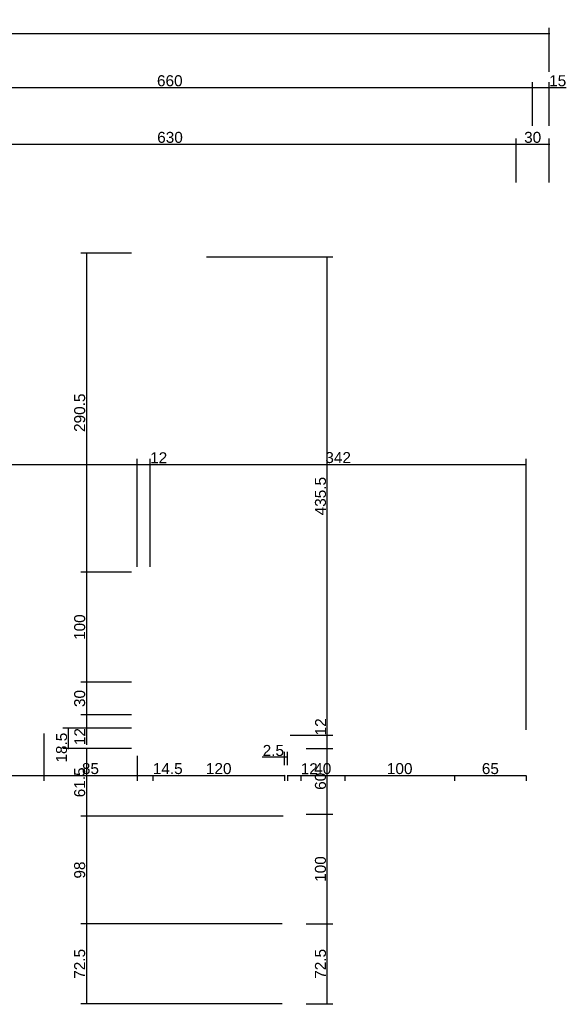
# Model space of a CAD drawing. Header units: millimetres. Extents: x 126553 to 403692, y -95821 to 38049.
# Tile 81 of 256: x 171387 to 171885, y -17711 to -16815. Entities that reach past the tile are written whole.
import ezdxf

# ---------------------------------------------------------------- set-up
doc = ezdxf.new("R2010")
doc.units = ezdxf.units.MM
doc.layers.add('11_wymiary', color=55, linetype='Continuous')
doc.layers.add('11_wymiary @ 50', color=55, linetype='Continuous')
doc.styles.add('11_RJ', font='arial.ttf')
doc.dimstyles.new('11_RJ (cc)', dxfattribs={"dimtxt": 0.2, "dimasz": 0.001, "dimexe": 0.1, "dimexo": 0.1, "dimgap": 0.02, "dimtad": 1, "dimdec": 1, "dimrnd": 0.5, "dimzin": 12, "dimdsep": 46, "dimtxsty": '11_RJ', "dimblk": 'OBLIQUE', "dimcen": 0, "dimdle": 0.01, "dimclrd": 256, "dimclre": 256, "dimclrt": 2, "dimazin": 3, "dimtfac": 1, "dimtdec": 1, "dimtofl": 0, "dimtmove": 0, "dimatfit": 3, "dimldrblk": 'DOT', "dimfxl": 1, "dimtolj": 1, "dimtzin": 13, "dimarcsym": 0})

# ---------------------------------------------------------------- blocks, each defined once
blk = doc.blocks.new('_Oblique')
at = {"color": 0, "linetype": 'ByBlock', "lineweight": -2}
blk.add_line((-0.5, -0.5), (0.5, 0.5), dxfattribs=at)
blk = doc.blocks.new('*D1457')
at = {"layer": '11_wymiary', "lineweight": -2, "transparency": 16777216}
for p, q in [((171288.96, -17464.74), (171288.96, -17507.72)), ((171408.96, -17464.74), (171408.96, -17507.72)), ((171288.46, -17502.72), (171409.46, -17502.72))]:
    blk.add_line(p, q, dxfattribs=at)
at = {"layer": 'Defpoints', "color": 0, "transparency": 16777216}
for p in [(171288.96, -17459.74), (171408.96, -17459.74), (171408.96, -17502.72)]:
    blk.add_point(p, dxfattribs=at)
at = {"layer": '11_wymiary', "lineweight": -2, "transparency": 16777216, "xscale": 0.05, "yscale": 0.05, "zscale": 0.05, "rotation": 180}
blk.add_blockref('_Oblique', (171288.96, -17502.72), dxfattribs=at)
at = {"layer": '11_wymiary', "lineweight": -2, "transparency": 16777216, "xscale": 0.05, "yscale": 0.05, "zscale": 0.05}
blk.add_blockref('_Oblique', (171408.96, -17502.72), dxfattribs=at)
at = {"layer": '11_wymiary', "color": 2, "transparency": 16777216, "insert": (171348.96, -17496.61), "char_height": 10, "attachment_point": 5, "style": '11_RJ'}
blk.add_mtext('\\A1;120', dxfattribs=at)
blk = doc.blocks.new('_Dot')
at = {"color": 0, "linetype": 'ByBlock', "lineweight": -2}
blk.add_line((-0.5, 0), (-1, 0), dxfattribs=at)
at = {"color": 0, "linetype": 'ByBlock', "const_width": 0.5}
blk.add_lwpolyline([(-0.25, 0, 1), (0.25, 0, 1)], format="xyb", close=True, dxfattribs=at)
blk = doc.blocks.new('*D1458')
at = {"layer": '11_wymiary', "lineweight": -2, "transparency": 16777216}
for p, q in [((171408.96, -17464.74), (171408.96, -17507.72)), ((171493.77, -17485.01), (171493.77, -17507.72)), ((171408.46, -17502.72), (171494.27, -17502.72))]:
    blk.add_line(p, q, dxfattribs=at)
at = {"layer": 'Defpoints', "color": 0, "transparency": 16777216}
for p in [(171408.96, -17459.74), (171493.77, -17480.01), (171493.77, -17502.72)]:
    blk.add_point(p, dxfattribs=at)
at = {"layer": '11_wymiary', "lineweight": -2, "transparency": 16777216, "xscale": 0.05, "yscale": 0.05, "zscale": 0.05, "rotation": 180}
blk.add_blockref('_Oblique', (171408.96, -17502.72), dxfattribs=at)
at = {"layer": '11_wymiary', "lineweight": -2, "transparency": 16777216, "xscale": 0.05, "yscale": 0.05, "zscale": 0.05}
blk.add_blockref('_Oblique', (171493.77, -17502.72), dxfattribs=at)
at = {"layer": '11_wymiary', "color": 2, "transparency": 16777216, "insert": (171451.36, -17496.61), "char_height": 10, "attachment_point": 5, "style": '11_RJ'}
blk.add_mtext('\\A1;85', dxfattribs=at)
blk = doc.blocks.new('*D1459')
at = {"layer": '11_wymiary', "lineweight": -2, "transparency": 16777216}
for p, q in [((171493.77, -17485.01), (171493.77, -17507.72)), ((171493.27, -17502.72), (171508.08, -17502.72)), ((171508.08, -17502.72), (171535.24, -17502.72)), ((171508.08, -17503.51), (171508.08, -17507.72))]:
    blk.add_line(p, q, dxfattribs=at)
at = {"layer": 'Defpoints', "color": 0, "transparency": 16777216}
for p in [(171493.77, -17480.01), (171508.08, -17498.51), (171508.08, -17502.72)]:
    blk.add_point(p, dxfattribs=at)
at = {"layer": '11_wymiary', "lineweight": -2, "transparency": 16777216, "xscale": 0.05, "yscale": 0.05, "zscale": 0.05, "rotation": 180}
blk.add_blockref('_Oblique', (171493.77, -17502.72), dxfattribs=at)
at = {"layer": '11_wymiary', "lineweight": -2, "transparency": 16777216, "xscale": 0.05, "yscale": 0.05, "zscale": 0.05}
blk.add_blockref('_Oblique', (171508.08, -17502.72), dxfattribs=at)
at = {"layer": '11_wymiary', "color": 2, "transparency": 16777216, "insert": (171521.69, -17496.61), "char_height": 10, "attachment_point": 5, "style": '11_RJ'}
blk.add_mtext('\\A1;14.5', dxfattribs=at)
blk = doc.blocks.new('*D1460')
at = {"layer": '11_wymiary', "lineweight": -2, "transparency": 16777216}
for p, q in [((171507.58, -17502.72), (171628.58, -17502.72)), ((171508.08, -17503.51), (171508.08, -17507.72)), ((171628.08, -17503.51), (171628.08, -17507.72))]:
    blk.add_line(p, q, dxfattribs=at)
at = {"layer": 'Defpoints', "color": 0, "transparency": 16777216}
for p in [(171508.08, -17498.51), (171628.08, -17498.51), (171628.08, -17502.72)]:
    blk.add_point(p, dxfattribs=at)
at = {"layer": '11_wymiary', "lineweight": -2, "transparency": 16777216, "xscale": 0.05, "yscale": 0.05, "zscale": 0.05, "rotation": 180}
blk.add_blockref('_Oblique', (171508.08, -17502.72), dxfattribs=at)
at = {"layer": '11_wymiary', "lineweight": -2, "transparency": 16777216, "xscale": 0.05, "yscale": 0.05, "zscale": 0.05}
blk.add_blockref('_Oblique', (171628.08, -17502.72), dxfattribs=at)
at = {"layer": '11_wymiary', "color": 2, "transparency": 16777216, "insert": (171568.08, -17496.61), "char_height": 10, "attachment_point": 5, "style": '11_RJ'}
blk.add_mtext('\\A1;120', dxfattribs=at)
blk = doc.blocks.new('*D1461')
at = {"layer": '11_wymiary', "lineweight": -2, "transparency": 16777216}
for p, q in [((171628.08, -17493.51), (171628.08, -17481.22)), ((171630.77, -17493.51), (171630.77, -17481.22)), ((171628.08, -17486.22), (171607.58, -17486.22)), ((171630.77, -17486.22), (171627.58, -17486.22))]:
    blk.add_line(p, q, dxfattribs=at)
at = {"layer": 'Defpoints', "color": 0, "transparency": 16777216}
for p in [(171630.77, -17486.22), (171628.08, -17498.51), (171630.77, -17498.51)]:
    blk.add_point(p, dxfattribs=at)
at = {"layer": '11_wymiary', "lineweight": -2, "transparency": 16777216, "xscale": 0.05, "yscale": 0.05, "zscale": 0.05, "rotation": 180}
blk.add_blockref('_Oblique', (171628.08, -17486.22), dxfattribs=at)
at = {"layer": '11_wymiary', "lineweight": -2, "transparency": 16777216, "xscale": 0.05, "yscale": 0.05, "zscale": 0.05}
blk.add_blockref('_Oblique', (171630.77, -17486.22), dxfattribs=at)
at = {"layer": '11_wymiary', "color": 2, "transparency": 16777216, "insert": (171617.81, -17480.11), "char_height": 10, "attachment_point": 5, "style": '11_RJ'}
blk.add_mtext('\\A1;2.5', dxfattribs=at)
blk = doc.blocks.new('*D1462')
at = {"layer": '11_wymiary', "lineweight": -2, "transparency": 16777216}
for p, q in [((171630.27, -17502.72), (171642.77, -17502.72)), ((171630.77, -17503.51), (171630.77, -17507.72)), ((171642.77, -17502.72), (171658.1, -17502.72)), ((171642.77, -17503.51), (171642.77, -17507.72))]:
    blk.add_line(p, q, dxfattribs=at)
at = {"layer": 'Defpoints', "color": 0, "transparency": 16777216}
for p in [(171630.77, -17498.51), (171642.77, -17498.51), (171642.77, -17502.72)]:
    blk.add_point(p, dxfattribs=at)
at = {"layer": '11_wymiary', "lineweight": -2, "transparency": 16777216, "xscale": 0.05, "yscale": 0.05, "zscale": 0.05, "rotation": 180}
blk.add_blockref('_Oblique', (171630.77, -17502.72), dxfattribs=at)
at = {"layer": '11_wymiary', "lineweight": -2, "transparency": 16777216, "xscale": 0.05, "yscale": 0.05, "zscale": 0.05}
blk.add_blockref('_Oblique', (171642.77, -17502.72), dxfattribs=at)
at = {"layer": '11_wymiary', "color": 2, "transparency": 16777216, "insert": (171650.46, -17496.7), "char_height": 10, "attachment_point": 5, "style": '11_RJ'}
blk.add_mtext('\\A1;12', dxfattribs=at)
blk = doc.blocks.new('*D1463')
at = {"layer": '11_wymiary', "lineweight": -2, "transparency": 16777216}
for p, q in [((171642.27, -17502.72), (171683.27, -17502.72)), ((171642.77, -17503.51), (171642.77, -17507.72)), ((171682.77, -17503.51), (171682.77, -17507.72))]:
    blk.add_line(p, q, dxfattribs=at)
at = {"layer": 'Defpoints', "color": 0, "transparency": 16777216}
for p in [(171642.77, -17498.51), (171682.77, -17498.51), (171682.77, -17502.72)]:
    blk.add_point(p, dxfattribs=at)
at = {"layer": '11_wymiary', "lineweight": -2, "transparency": 16777216, "xscale": 0.05, "yscale": 0.05, "zscale": 0.05, "rotation": 180}
blk.add_blockref('_Oblique', (171642.77, -17502.72), dxfattribs=at)
at = {"layer": '11_wymiary', "lineweight": -2, "transparency": 16777216, "xscale": 0.05, "yscale": 0.05, "zscale": 0.05}
blk.add_blockref('_Oblique', (171682.77, -17502.72), dxfattribs=at)
at = {"layer": '11_wymiary', "color": 2, "transparency": 16777216, "insert": (171662.77, -17496.61), "char_height": 10, "attachment_point": 5, "style": '11_RJ'}
blk.add_mtext('\\A1;40', dxfattribs=at)
blk = doc.blocks.new('*D1464')
at = {"layer": '11_wymiary', "lineweight": -2, "transparency": 16777216}
for p, q in [((171682.27, -17502.72), (171783.27, -17502.72)), ((171682.77, -17503.51), (171682.77, -17507.72)), ((171782.77, -17503.44), (171782.77, -17507.72))]:
    blk.add_line(p, q, dxfattribs=at)
at = {"layer": 'Defpoints', "color": 0, "transparency": 16777216}
for p in [(171682.77, -17498.51), (171782.77, -17498.44), (171782.77, -17502.72)]:
    blk.add_point(p, dxfattribs=at)
at = {"layer": '11_wymiary', "lineweight": -2, "transparency": 16777216, "xscale": 0.05, "yscale": 0.05, "zscale": 0.05, "rotation": 180}
blk.add_blockref('_Oblique', (171682.77, -17502.72), dxfattribs=at)
at = {"layer": '11_wymiary', "lineweight": -2, "transparency": 16777216, "xscale": 0.05, "yscale": 0.05, "zscale": 0.05}
blk.add_blockref('_Oblique', (171782.77, -17502.72), dxfattribs=at)
at = {"layer": '11_wymiary', "color": 2, "transparency": 16777216, "insert": (171732.77, -17496.61), "char_height": 10, "attachment_point": 5, "style": '11_RJ'}
blk.add_mtext('\\A1;100', dxfattribs=at)
blk = doc.blocks.new('*D1465')
at = {"layer": '11_wymiary', "lineweight": -2, "transparency": 16777216}
for p, q in [((171782.27, -17502.72), (171848.27, -17502.72)), ((171782.77, -17503.44), (171782.77, -17507.72)), ((171847.77, -17503.44), (171847.77, -17507.72))]:
    blk.add_line(p, q, dxfattribs=at)
at = {"layer": 'Defpoints', "color": 0, "transparency": 16777216}
for p in [(171782.77, -17498.44), (171847.77, -17498.44), (171847.77, -17502.72)]:
    blk.add_point(p, dxfattribs=at)
at = {"layer": '11_wymiary', "lineweight": -2, "transparency": 16777216, "xscale": 0.05, "yscale": 0.05, "zscale": 0.05, "rotation": 180}
blk.add_blockref('_Oblique', (171782.77, -17502.72), dxfattribs=at)
at = {"layer": '11_wymiary', "lineweight": -2, "transparency": 16777216, "xscale": 0.05, "yscale": 0.05, "zscale": 0.05}
blk.add_blockref('_Oblique', (171847.77, -17502.72), dxfattribs=at)
at = {"layer": '11_wymiary', "color": 2, "transparency": 16777216, "insert": (171815.27, -17496.61), "char_height": 10, "attachment_point": 5, "style": '11_RJ'}
blk.add_mtext('\\A1;65', dxfattribs=at)
blk = doc.blocks.new('*D1476')
at = {"layer": '11_wymiary', "lineweight": -2, "transparency": 16777216}
for p, q in [((171488.77, -17027.24), (171442.71, -17027.24)), ((171447.71, -17026.74), (171447.71, -17318.24)), ((171488.77, -17317.74), (171442.71, -17317.74))]:
    blk.add_line(p, q, dxfattribs=at)
at = {"layer": 'Defpoints', "color": 0, "transparency": 16777216}
for p in [(171493.77, -17027.24), (171447.71, -17317.74), (171493.77, -17317.74)]:
    blk.add_point(p, dxfattribs=at)
at = {"layer": '11_wymiary', "lineweight": -2, "transparency": 16777216, "xscale": 0.05, "yscale": 0.05, "zscale": 0.05}
for p, rotation in [((171447.71, -17027.24), 90), ((171447.71, -17317.74), 270)]:
    blk.add_blockref('_Oblique', p, dxfattribs=dict(at, rotation=rotation))
at = {"layer": '11_wymiary', "color": 2, "transparency": 16777216, "insert": (171441.61, -17172.49), "char_height": 10, "attachment_point": 5, "rotation": 90, "style": '11_RJ'}
blk.add_mtext('\\A1;290.5', dxfattribs=at)
blk = doc.blocks.new('*D1477')
at = {"layer": '11_wymiary', "lineweight": -2, "transparency": 16777216}
for p, q in [((171488.77, -17317.74), (171442.71, -17317.74)), ((171447.71, -17317.24), (171447.71, -17418.24)), ((171488.77, -17417.74), (171442.71, -17417.74))]:
    blk.add_line(p, q, dxfattribs=at)
at = {"layer": 'Defpoints', "color": 0, "transparency": 16777216}
for p in [(171493.77, -17317.74), (171447.71, -17417.74), (171493.77, -17417.74)]:
    blk.add_point(p, dxfattribs=at)
at = {"layer": '11_wymiary', "lineweight": -2, "transparency": 16777216, "xscale": 0.05, "yscale": 0.05, "zscale": 0.05}
for p, rotation in [((171447.71, -17317.74), 90), ((171447.71, -17417.74), 270)]:
    blk.add_blockref('_Oblique', p, dxfattribs=dict(at, rotation=rotation))
at = {"layer": '11_wymiary', "color": 2, "transparency": 16777216, "insert": (171441.61, -17367.74), "char_height": 10, "attachment_point": 5, "rotation": 90, "style": '11_RJ'}
blk.add_mtext('\\A1;100', dxfattribs=at)
blk = doc.blocks.new('*D1478')
at = {"layer": '11_wymiary', "lineweight": -2, "transparency": 16777216}
for p, q in [((171488.77, -17417.74), (171442.71, -17417.74)), ((171447.71, -17417.24), (171447.71, -17448.24)), ((171488.77, -17447.74), (171442.71, -17447.74))]:
    blk.add_line(p, q, dxfattribs=at)
at = {"layer": 'Defpoints', "color": 0, "transparency": 16777216}
for p in [(171493.77, -17417.74), (171447.71, -17447.74), (171493.77, -17447.74)]:
    blk.add_point(p, dxfattribs=at)
at = {"layer": '11_wymiary', "lineweight": -2, "transparency": 16777216, "xscale": 0.05, "yscale": 0.05, "zscale": 0.05}
for p, rotation in [((171447.71, -17417.74), 90), ((171447.71, -17447.74), 270)]:
    blk.add_blockref('_Oblique', p, dxfattribs=dict(at, rotation=rotation))
at = {"layer": '11_wymiary', "color": 2, "transparency": 16777216, "insert": (171441.6, -17432.74), "char_height": 10, "attachment_point": 5, "rotation": 90, "style": '11_RJ'}
blk.add_mtext('\\A1;30', dxfattribs=at)
blk = doc.blocks.new('*D1479')
at = {"layer": '11_wymiary', "lineweight": -2, "transparency": 16777216}
for p, q in [((171488.77, -17447.74), (171442.71, -17447.74)), ((171447.71, -17447.24), (171447.71, -17459.74)), ((171488.77, -17459.74), (171442.71, -17459.74)), ((171447.71, -17459.74), (171447.71, -17475.07))]:
    blk.add_line(p, q, dxfattribs=at)
at = {"layer": 'Defpoints', "color": 0, "transparency": 16777216}
for p in [(171493.77, -17447.74), (171447.71, -17459.74), (171493.77, -17459.74)]:
    blk.add_point(p, dxfattribs=at)
at = {"layer": '11_wymiary', "lineweight": -2, "transparency": 16777216, "xscale": 0.05, "yscale": 0.05, "zscale": 0.05}
for p, rotation in [((171447.71, -17447.74), 90), ((171447.71, -17459.74), 270)]:
    blk.add_blockref('_Oblique', p, dxfattribs=dict(at, rotation=rotation))
at = {"layer": '11_wymiary', "color": 2, "transparency": 16777216, "insert": (171441.69, -17467.43), "char_height": 10, "attachment_point": 5, "rotation": 90, "style": '11_RJ'}
blk.add_mtext('\\A1;12', dxfattribs=at)
blk = doc.blocks.new('*D1480')
at = {"layer": '11_wymiary', "lineweight": -2, "transparency": 16777216}
for p, q in [((171488.77, -17459.74), (171426.21, -17459.74)), ((171431.21, -17459.24), (171431.21, -17478.74)), ((171488.77, -17478.24), (171426.21, -17478.24))]:
    blk.add_line(p, q, dxfattribs=at)
at = {"layer": 'Defpoints', "color": 0, "transparency": 16777216}
for p in [(171493.77, -17459.74), (171431.21, -17478.24), (171493.77, -17478.24)]:
    blk.add_point(p, dxfattribs=at)
at = {"layer": '11_wymiary', "lineweight": -2, "transparency": 16777216, "xscale": 0.05, "yscale": 0.05, "zscale": 0.05}
for p, rotation in [((171431.21, -17459.74), 90), ((171431.21, -17478.24), 270)]:
    blk.add_blockref('_Oblique', p, dxfattribs=dict(at, rotation=rotation))
at = {"layer": '11_wymiary', "color": 2, "transparency": 16777216, "insert": (171425.11, -17477.48), "char_height": 10, "attachment_point": 5, "rotation": 90, "style": '11_RJ'}
blk.add_mtext('\\A1;18.5', dxfattribs=at)
blk = doc.blocks.new('*D1481')
at = {"layer": '11_wymiary', "lineweight": -2, "transparency": 16777216}
for p, q in [((171488.77, -17478.24), (171442.71, -17478.24)), ((171447.71, -17477.74), (171447.71, -17540.43)), ((171626.82, -17539.93), (171442.71, -17539.93))]:
    blk.add_line(p, q, dxfattribs=at)
at = {"layer": 'Defpoints', "color": 0, "transparency": 16777216}
for p in [(171493.77, -17478.24), (171447.71, -17539.93), (171631.82, -17539.93)]:
    blk.add_point(p, dxfattribs=at)
at = {"layer": '11_wymiary', "lineweight": -2, "transparency": 16777216, "xscale": 0.05, "yscale": 0.05, "zscale": 0.05}
for p, rotation in [((171447.71, -17478.24), 90), ((171447.71, -17539.93), 270)]:
    blk.add_blockref('_Oblique', p, dxfattribs=dict(at, rotation=rotation))
at = {"layer": '11_wymiary', "color": 2, "transparency": 16777216, "insert": (171441.61, -17509.09), "char_height": 10, "attachment_point": 5, "rotation": 90, "style": '11_RJ'}
blk.add_mtext('\\A1;61.5', dxfattribs=at)
blk = doc.blocks.new('*D1482')
at = {"layer": '11_wymiary', "lineweight": -2, "transparency": 16777216}
for p, q in [((171447.71, -17539.43), (171447.71, -17638.53)), ((171626.82, -17539.93), (171442.71, -17539.93)), ((171625.77, -17638.03), (171442.71, -17638.03))]:
    blk.add_line(p, q, dxfattribs=at)
at = {"layer": 'Defpoints', "color": 0, "transparency": 16777216}
for p in [(171631.82, -17539.93), (171447.71, -17638.03), (171630.77, -17638.03)]:
    blk.add_point(p, dxfattribs=at)
at = {"layer": '11_wymiary', "lineweight": -2, "transparency": 16777216, "xscale": 0.05, "yscale": 0.05, "zscale": 0.05}
for p, rotation in [((171447.71, -17539.93), 90), ((171447.71, -17638.03), 270)]:
    blk.add_blockref('_Oblique', p, dxfattribs=dict(at, rotation=rotation))
at = {"layer": '11_wymiary', "color": 2, "transparency": 16777216, "insert": (171441.61, -17588.98), "char_height": 10, "attachment_point": 5, "rotation": 90, "style": '11_RJ'}
blk.add_mtext('\\A1;98', dxfattribs=at)
blk = doc.blocks.new('*D1483')
at = {"layer": '11_wymiary', "lineweight": -2, "transparency": 16777216}
for p, q in [((171625.77, -17638.03), (171442.71, -17638.03)), ((171447.71, -17637.53), (171447.71, -17711.23)), ((171625.77, -17710.73), (171442.71, -17710.73))]:
    blk.add_line(p, q, dxfattribs=at)
at = {"layer": 'Defpoints', "color": 0, "transparency": 16777216}
for p in [(171630.77, -17638.03), (171447.71, -17710.73), (171630.77, -17710.73)]:
    blk.add_point(p, dxfattribs=at)
at = {"layer": '11_wymiary', "lineweight": -2, "transparency": 16777216, "xscale": 0.05, "yscale": 0.05, "zscale": 0.05}
for p, rotation in [((171447.71, -17638.03), 90), ((171447.71, -17710.73), 270)]:
    blk.add_blockref('_Oblique', p, dxfattribs=dict(at, rotation=rotation))
at = {"layer": '11_wymiary', "color": 2, "transparency": 16777216, "insert": (171441.61, -17674.38), "char_height": 10, "attachment_point": 5, "rotation": 90, "style": '11_RJ'}
blk.add_mtext('\\A1;72.5', dxfattribs=at)
blk = doc.blocks.new('*D1534')
at = {"layer": '11_wymiary', "lineweight": -2, "transparency": 16777216}
for p, q in [((171647.77, -17638.03), (171671.83, -17638.03)), ((171666.83, -17711.23), (171666.83, -17637.53)), ((171647.77, -17710.73), (171671.83, -17710.73))]:
    blk.add_line(p, q, dxfattribs=at)
at = {"layer": 'Defpoints', "color": 0, "transparency": 16777216}
for p in [(171642.77, -17638.03), (171666.83, -17638.03), (171642.77, -17710.73)]:
    blk.add_point(p, dxfattribs=at)
at = {"layer": '11_wymiary', "lineweight": -2, "transparency": 16777216, "xscale": 0.05, "yscale": 0.05, "zscale": 0.05}
for p, rotation in [((171666.83, -17638.03), 90), ((171666.83, -17710.73), 270)]:
    blk.add_blockref('_Oblique', p, dxfattribs=dict(at, rotation=rotation))
at = {"layer": '11_wymiary', "color": 2, "transparency": 16777216, "insert": (171660.72, -17674.38), "char_height": 10, "attachment_point": 5, "rotation": 90, "style": '11_RJ'}
blk.add_mtext('\\A1;72.5', dxfattribs=at)
blk = doc.blocks.new('*D1535')
at = {"layer": '11_wymiary', "lineweight": -2, "transparency": 16777216}
for p, q in [((171647.77, -17538.03), (171671.83, -17538.03)), ((171666.83, -17638.53), (171666.83, -17537.53)), ((171647.77, -17638.03), (171671.83, -17638.03))]:
    blk.add_line(p, q, dxfattribs=at)
at = {"layer": 'Defpoints', "color": 0, "transparency": 16777216}
for p in [(171642.77, -17538.03), (171666.83, -17538.03), (171642.77, -17638.03)]:
    blk.add_point(p, dxfattribs=at)
at = {"layer": '11_wymiary', "lineweight": -2, "transparency": 16777216, "xscale": 0.05, "yscale": 0.05, "zscale": 0.05}
for p, rotation in [((171666.83, -17538.03), 90), ((171666.83, -17638.03), 270)]:
    blk.add_blockref('_Oblique', p, dxfattribs=dict(at, rotation=rotation))
at = {"layer": '11_wymiary', "color": 2, "transparency": 16777216, "insert": (171660.72, -17588.03), "char_height": 10, "attachment_point": 5, "rotation": 90, "style": '11_RJ'}
blk.add_mtext('\\A1;100', dxfattribs=at)
blk = doc.blocks.new('*D1536')
at = {"layer": '11_wymiary', "lineweight": -2, "transparency": 16777216}
for p, q in [((171647.77, -17478.24), (171671.83, -17478.24)), ((171666.83, -17538.53), (171666.83, -17477.74)), ((171647.77, -17538.03), (171671.83, -17538.03))]:
    blk.add_line(p, q, dxfattribs=at)
at = {"layer": 'Defpoints', "color": 0, "transparency": 16777216}
for p in [(171642.77, -17478.24), (171666.83, -17478.24), (171642.77, -17538.03)]:
    blk.add_point(p, dxfattribs=at)
at = {"layer": '11_wymiary', "lineweight": -2, "transparency": 16777216, "xscale": 0.05, "yscale": 0.05, "zscale": 0.05}
for p, rotation in [((171666.83, -17478.24), 90), ((171666.83, -17538.03), 270)]:
    blk.add_blockref('_Oblique', p, dxfattribs=dict(at, rotation=rotation))
at = {"layer": '11_wymiary', "color": 2, "transparency": 16777216, "insert": (171660.72, -17508.14), "char_height": 10, "attachment_point": 5, "rotation": 90, "style": '11_RJ'}
blk.add_mtext('\\A1;60', dxfattribs=at)
blk = doc.blocks.new('*D1537')
at = {"layer": '11_wymiary', "lineweight": -2, "transparency": 16777216}
for p, q in [((171666.83, -17466.24), (171666.83, -17450.91)), ((171633.08, -17466.24), (171671.83, -17466.24)), ((171666.83, -17478.74), (171666.83, -17466.24)), ((171647.77, -17478.24), (171671.83, -17478.24))]:
    blk.add_line(p, q, dxfattribs=at)
at = {"layer": 'Defpoints', "color": 0, "transparency": 16777216}
for p in [(171628.08, -17466.24), (171666.83, -17466.24), (171642.77, -17478.24)]:
    blk.add_point(p, dxfattribs=at)
at = {"layer": '11_wymiary', "lineweight": -2, "transparency": 16777216, "xscale": 0.05, "yscale": 0.05, "zscale": 0.05}
for p, rotation in [((171666.83, -17466.24), 90), ((171666.83, -17478.24), 270)]:
    blk.add_blockref('_Oblique', p, dxfattribs=dict(at, rotation=rotation))
at = {"layer": '11_wymiary', "color": 2, "transparency": 16777216, "insert": (171660.81, -17458.55), "char_height": 10, "attachment_point": 5, "rotation": 90, "style": '11_RJ'}
blk.add_mtext('\\A1;12', dxfattribs=at)
blk = doc.blocks.new('*D1538')
at = {"layer": '11_wymiary', "lineweight": -2, "transparency": 16777216}
for p, q in [((171556.92, -17030.6), (171671.83, -17030.6)), ((171666.83, -17466.74), (171666.83, -17030.1)), ((171633.08, -17466.24), (171671.83, -17466.24))]:
    blk.add_line(p, q, dxfattribs=at)
at = {"layer": 'Defpoints', "color": 0, "transparency": 16777216}
for p in [(171551.92, -17030.6), (171666.83, -17030.6), (171628.08, -17466.24)]:
    blk.add_point(p, dxfattribs=at)
at = {"layer": '11_wymiary', "lineweight": -2, "transparency": 16777216, "xscale": 0.05, "yscale": 0.05, "zscale": 0.05}
for p, rotation in [((171666.83, -17030.6), 90), ((171666.83, -17466.24), 270)]:
    blk.add_blockref('_Oblique', p, dxfattribs=dict(at, rotation=rotation))
at = {"layer": '11_wymiary', "color": 2, "transparency": 16777216, "insert": (171660.72, -17248.42), "char_height": 10, "attachment_point": 5, "rotation": 90, "style": '11_RJ'}
blk.add_mtext('\\A1;435.5', dxfattribs=at)
blk = doc.blocks.new('*D1573')
at = {"layer": '11_wymiary', "lineweight": -2, "transparency": 16777216}
for p, q in [((171218.77, -17442.74), (171218.77, -17214.5)), ((171493.77, -17312.74), (171493.77, -17214.5)), ((171218.27, -17219.5), (171494.27, -17219.5))]:
    blk.add_line(p, q, dxfattribs=at)
at = {"layer": 'Defpoints', "color": 0, "transparency": 16777216}
for p in [(171493.77, -17219.5), (171493.77, -17317.74), (171218.77, -17447.74)]:
    blk.add_point(p, dxfattribs=at)
at = {"layer": '11_wymiary', "lineweight": -2, "transparency": 16777216, "xscale": 0.05, "yscale": 0.05, "zscale": 0.05, "rotation": 180}
blk.add_blockref('_Oblique', (171218.77, -17219.5), dxfattribs=at)
at = {"layer": '11_wymiary', "lineweight": -2, "transparency": 16777216, "xscale": 0.05, "yscale": 0.05, "zscale": 0.05}
blk.add_blockref('_Oblique', (171493.77, -17219.5), dxfattribs=at)
at = {"layer": '11_wymiary', "color": 2, "transparency": 16777216, "insert": (171356.27, -17213.4), "char_height": 10, "attachment_point": 5, "style": '11_RJ'}
blk.add_mtext('\\A1;275', dxfattribs=at)
blk = doc.blocks.new('*D1574')
at = {"layer": '11_wymiary', "lineweight": -2, "transparency": 16777216}
for p, q in [((171493.77, -17312.74), (171493.77, -17214.5)), ((171505.77, -17312.74), (171505.77, -17214.5)), ((171493.27, -17219.5), (171505.77, -17219.5)), ((171505.77, -17219.5), (171521.1, -17219.5))]:
    blk.add_line(p, q, dxfattribs=at)
at = {"layer": 'Defpoints', "color": 0, "transparency": 16777216}
for p in [(171505.77, -17219.5), (171493.77, -17317.74), (171505.77, -17317.74)]:
    blk.add_point(p, dxfattribs=at)
at = {"layer": '11_wymiary', "lineweight": -2, "transparency": 16777216, "xscale": 0.05, "yscale": 0.05, "zscale": 0.05, "rotation": 180}
blk.add_blockref('_Oblique', (171493.77, -17219.5), dxfattribs=at)
at = {"layer": '11_wymiary', "lineweight": -2, "transparency": 16777216, "xscale": 0.05, "yscale": 0.05, "zscale": 0.05}
blk.add_blockref('_Oblique', (171505.77, -17219.5), dxfattribs=at)
at = {"layer": '11_wymiary', "color": 2, "transparency": 16777216, "insert": (171513.46, -17213.48), "char_height": 10, "attachment_point": 5, "style": '11_RJ'}
blk.add_mtext('\\A1;12', dxfattribs=at)
blk = doc.blocks.new('*D1575')
at = {"layer": '11_wymiary', "lineweight": -2, "transparency": 16777216}
for p, q in [((171505.77, -17312.74), (171505.77, -17214.5)), ((171847.77, -17461.24), (171847.77, -17214.5)), ((171505.27, -17219.5), (171848.27, -17219.5))]:
    blk.add_line(p, q, dxfattribs=at)
at = {"layer": 'Defpoints', "color": 0, "transparency": 16777216}
for p in [(171847.77, -17219.5), (171505.77, -17317.74), (171847.77, -17466.24)]:
    blk.add_point(p, dxfattribs=at)
at = {"layer": '11_wymiary', "lineweight": -2, "transparency": 16777216, "xscale": 0.05, "yscale": 0.05, "zscale": 0.05, "rotation": 180}
blk.add_blockref('_Oblique', (171505.77, -17219.5), dxfattribs=at)
at = {"layer": '11_wymiary', "lineweight": -2, "transparency": 16777216, "xscale": 0.05, "yscale": 0.05, "zscale": 0.05}
blk.add_blockref('_Oblique', (171847.77, -17219.5), dxfattribs=at)
at = {"layer": '11_wymiary', "color": 2, "transparency": 16777216, "insert": (171676.77, -17213.39), "char_height": 10, "attachment_point": 5, "style": '11_RJ'}
blk.add_mtext('\\A1;342', dxfattribs=at)
blk = doc.blocks.new('*D1589')
at = {"layer": '11_wymiary', "lineweight": -2, "transparency": 16777216}
for p, q in [((169186.77, -16862.06), (169186.77, -16822.06)), ((171868.77, -16862.06), (171868.77, -16822.06)), ((169186.27, -16827.06), (171869.27, -16827.06))]:
    blk.add_line(p, q, dxfattribs=at)
at = {"layer": 'Defpoints', "color": 0, "transparency": 16777216}
for p in [(171868.77, -16827.06), (169186.77, -16867.06), (171868.77, -16867.06)]:
    blk.add_point(p, dxfattribs=at)
at = {"layer": '11_wymiary', "lineweight": -2, "transparency": 16777216, "xscale": 0.05, "yscale": 0.05, "zscale": 0.05, "rotation": 180}
blk.add_blockref('_Oblique', (169186.77, -16827.06), dxfattribs=at)
at = {"layer": '11_wymiary', "lineweight": -2, "transparency": 16777216, "xscale": 0.05, "yscale": 0.05, "zscale": 0.05}
blk.add_blockref('_Oblique', (171868.77, -16827.06), dxfattribs=at)
at = {"layer": '11_wymiary', "color": 2, "transparency": 16777216, "insert": (170527.77, -16820.95), "char_height": 10, "attachment_point": 5, "style": '11_RJ'}
blk.add_mtext('\\A1;2682', dxfattribs=at)
blk = doc.blocks.new('*D1594')
at = {"layer": '11_wymiary', "lineweight": -2, "transparency": 16777216}
for p, q in [((171193.59, -16911.3), (171193.59, -16871.3)), ((171853.59, -16911.3), (171853.59, -16871.3)), ((171193.09, -16876.3), (171854.09, -16876.3))]:
    blk.add_line(p, q, dxfattribs=at)
at = {"layer": 'Defpoints', "color": 0, "transparency": 16777216}
for p in [(171853.59, -16876.3), (171193.59, -16916.3), (171853.59, -16916.3)]:
    blk.add_point(p, dxfattribs=at)
at = {"layer": '11_wymiary', "lineweight": -2, "transparency": 16777216, "xscale": 0.05, "yscale": 0.05, "zscale": 0.05, "rotation": 180}
blk.add_blockref('_Oblique', (171193.59, -16876.3), dxfattribs=at)
at = {"layer": '11_wymiary', "lineweight": -2, "transparency": 16777216, "xscale": 0.05, "yscale": 0.05, "zscale": 0.05}
blk.add_blockref('_Oblique', (171853.59, -16876.3), dxfattribs=at)
at = {"layer": '11_wymiary', "color": 2, "transparency": 16777216, "insert": (171523.59, -16870.19), "char_height": 10, "attachment_point": 5, "style": '11_RJ'}
blk.add_mtext('\\A1;660', dxfattribs=at)
blk = doc.blocks.new('*D1595')
at = {"layer": '11_wymiary', "lineweight": -2, "transparency": 16777216}
for p, q in [((171853.59, -16911.3), (171853.59, -16871.3)), ((171868.77, -16911.3), (171868.77, -16871.3)), ((171853.09, -16876.3), (171868.77, -16876.3)), ((171868.77, -16876.3), (171884.28, -16876.3))]:
    blk.add_line(p, q, dxfattribs=at)
at = {"layer": 'Defpoints', "color": 0, "transparency": 16777216}
for p in [(171868.77, -16876.3), (171853.59, -16916.3), (171868.77, -16916.3)]:
    blk.add_point(p, dxfattribs=at)
at = {"layer": '11_wymiary', "lineweight": -2, "transparency": 16777216, "xscale": 0.05, "yscale": 0.05, "zscale": 0.05, "rotation": 180}
blk.add_blockref('_Oblique', (171853.59, -16876.3), dxfattribs=at)
at = {"layer": '11_wymiary', "lineweight": -2, "transparency": 16777216, "xscale": 0.05, "yscale": 0.05, "zscale": 0.05}
blk.add_blockref('_Oblique', (171868.77, -16876.3), dxfattribs=at)
at = {"layer": '11_wymiary', "color": 2, "transparency": 16777216, "insert": (171876.55, -16870.19), "char_height": 10, "attachment_point": 5, "style": '11_RJ'}
blk.add_mtext('\\A1;15', dxfattribs=at)
blk = doc.blocks.new('*D1642')
at = {"layer": '11_wymiary', "lineweight": -2, "transparency": 16777216}
for p, q in [((171208.27, -16927.86), (171839.27, -16927.86)), ((171208.77, -16962.86), (171208.77, -16922.86)), ((171838.77, -16962.86), (171838.77, -16922.86))]:
    blk.add_line(p, q, dxfattribs=at)
at = {"layer": 'Defpoints', "color": 0, "transparency": 16777216}
for p in [(171838.77, -16927.86), (171208.77, -16967.86), (171838.77, -16967.86)]:
    blk.add_point(p, dxfattribs=at)
at = {"layer": '11_wymiary', "lineweight": -2, "transparency": 16777216, "xscale": 0.05, "yscale": 0.05, "zscale": 0.05, "rotation": 180}
blk.add_blockref('_Oblique', (171208.77, -16927.86), dxfattribs=at)
at = {"layer": '11_wymiary', "lineweight": -2, "transparency": 16777216, "xscale": 0.05, "yscale": 0.05, "zscale": 0.05}
blk.add_blockref('_Oblique', (171838.77, -16927.86), dxfattribs=at)
at = {"layer": '11_wymiary', "color": 2, "transparency": 16777216, "insert": (171523.77, -16921.75), "char_height": 10, "attachment_point": 5, "style": '11_RJ'}
blk.add_mtext('\\A1;630', dxfattribs=at)
blk = doc.blocks.new('*D1643')
at = {"layer": '11_wymiary', "lineweight": -2, "transparency": 16777216}
for p, q in [((171838.27, -16927.86), (171869.27, -16927.86)), ((171838.77, -16962.86), (171838.77, -16922.86)), ((171868.77, -16962.86), (171868.77, -16922.86))]:
    blk.add_line(p, q, dxfattribs=at)
at = {"layer": 'Defpoints', "color": 0, "transparency": 16777216}
for p in [(171868.77, -16927.86), (171838.77, -16967.86), (171868.77, -16967.86)]:
    blk.add_point(p, dxfattribs=at)
at = {"layer": '11_wymiary', "lineweight": -2, "transparency": 16777216, "xscale": 0.05, "yscale": 0.05, "zscale": 0.05, "rotation": 180}
blk.add_blockref('_Oblique', (171838.77, -16927.86), dxfattribs=at)
at = {"layer": '11_wymiary', "lineweight": -2, "transparency": 16777216, "xscale": 0.05, "yscale": 0.05, "zscale": 0.05}
blk.add_blockref('_Oblique', (171868.77, -16927.86), dxfattribs=at)
at = {"layer": '11_wymiary', "color": 2, "transparency": 16777216, "insert": (171853.77, -16921.75), "char_height": 10, "attachment_point": 5, "style": '11_RJ'}
blk.add_mtext('\\A1;30', dxfattribs=at)

msp = doc.modelspace()

# ---------------------------------------------------------------- dimensions: what is measured, and where the dimension line sits
at = {"layer": '11_wymiary @ 50'}
for base, p1, p2, picture, middle in [((171868.77231, -16827.05991), (169186.77231, -16867.05991), (171868.77231, -16867.05991), '*D1589', (170527.77231, -16820.95418)), ((171853.5936, -16876.29793), (171193.5936, -16916.29793), (171853.5936, -16916.29793), '*D1594', (171523.5936, -16870.1922)), ((171868.77231, -16876.29793), (171853.5936, -16916.29793), (171868.77231, -16916.29793), '*D1595', (171876.5515, -16870.1922)), ((171838.77231, -16927.86385), (171208.77231, -16967.86385), (171838.77231, -16967.86385), '*D1642', (171523.77231, -16921.75471)), ((171868.77231, -16927.86385), (171838.77231, -16967.86385), (171868.77231, -16967.86385), '*D1643', (171853.77231, -16921.75471)), ((171493.77231, -17219.50335), (171218.77231, -17447.74344), (171493.77231, -17317.74344), '*D1573', (171356.27231, -17213.39762)), ((171505.77231, -17219.50335), (171493.77231, -17317.74344), (171505.77231, -17317.74344), '*D1574', (171513.46282, -17213.48289)), ((171847.77231, -17219.50335), (171505.77231, -17317.74344), (171847.77231, -17466.24344), '*D1575', (171676.77231, -17213.39421)), ((171408.95563, -17502.71553), (171288.95563, -17459.74344), (171408.95563, -17459.74344), '*D1457', (171348.95563, -17496.6098)), ((171493.77231, -17502.71553), (171408.95563, -17459.74344), (171493.77231, -17480.01424), '*D1458', (171451.36397, -17496.6098)), ((171508.08104, -17502.71553), (171493.77231, -17480.01424), (171508.08104, -17498.51424), '*D1459', (171521.68561, -17496.6098)), ((171628.08104, -17502.71553), (171508.08104, -17498.51424), (171628.08104, -17498.51424), '*D1460', (171568.08104, -17496.6098)), ((171642.77231, -17502.71553), (171630.77231, -17498.51424), (171642.77231, -17498.51424), '*D1462', (171650.46282, -17496.69506)), ((171682.77231, -17502.71553), (171642.77231, -17498.51424), (171682.77231, -17498.51424), '*D1463', (171662.77231, -17496.6098)), ((171782.77231, -17502.71553), (171682.77231, -17498.51424), (171782.77231, -17498.43827), '*D1464', (171732.77231, -17496.6098)), ((171847.77231, -17502.71553), (171782.77231, -17498.43827), (171847.77231, -17498.43827), '*D1465', (171815.27231, -17496.6098))]:
    dim = msp.add_linear_dim(base=base, p1=p1, p2=p2, dimstyle='11_RJ (cc)', override={"dimscale": 50, "dimtix": 0, "dimtofl": 0, "dimtmove": 0, "dimatfit": 3}, dxfattribs=at)
    dim.commit()
    dim.dimension.update_dxf_attribs({"geometry": picture, "text_midpoint": middle})
for base, p1, p2, picture, middle in [((171447.71113, -17317.74344), (171493.77231, -17027.24344), (171493.77231, -17317.74344), '*D1476', (171441.6054, -17172.49344)), ((171666.82907, -17030.59534), (171628.08104, -17466.24344), (171551.91628, -17030.59534), '*D1538', (171660.71993, -17248.41939)), ((171447.71113, -17417.74344), (171493.77231, -17317.74344), (171493.77231, -17417.74344), '*D1477', (171441.6054, -17367.74344)), ((171447.71113, -17447.74344), (171493.77231, -17417.74344), (171493.77231, -17447.74344), '*D1478', (171441.60199, -17432.74344)), ((171447.71113, -17459.74344), (171493.77231, -17447.74344), (171493.77231, -17459.74344), '*D1479', (171441.69067, -17467.43396)), ((171666.82907, -17466.24344), (171642.77231, -17478.24344), (171628.08104, -17466.24344), '*D1537', (171660.8086, -17458.55292)), ((171447.71113, -17539.93263), (171493.77231, -17478.24344), (171631.8227, -17539.93263), '*D1481', (171441.6054, -17509.08803)), ((171666.82907, -17478.24344), (171642.77231, -17538.03479), (171642.77231, -17478.24344), '*D1536', (171660.72334, -17508.13911)), ((171447.71113, -17638.03479), (171631.8227, -17539.93263), (171630.77231, -17638.03479), '*D1482', (171441.6054, -17588.98371)), ((171666.82907, -17538.03479), (171642.77231, -17638.03479), (171642.77231, -17538.03479), '*D1535', (171660.72334, -17588.03479)), ((171447.71113, -17710.72659), (171630.77231, -17638.03479), (171630.77231, -17710.72659), '*D1483', (171441.6054, -17674.38069)), ((171666.82907, -17638.03479), (171642.77231, -17710.72659), (171642.77231, -17638.03479), '*D1534', (171660.72334, -17674.38069))]:
    dim = msp.add_linear_dim(base=base, p1=p1, p2=p2, angle=90, dimstyle='11_RJ (cc)', override={"dimscale": 50, "dimtix": 0, "dimtofl": 0, "dimtmove": 0, "dimatfit": 3}, dxfattribs=at)
    dim.commit()
    dim.dimension.update_dxf_attribs({"geometry": picture, "text_midpoint": middle})
dim = msp.add_linear_dim(base=(171431.21113, -17478.24344), p1=(171493.77231, -17459.74344), p2=(171493.77231, -17478.24344), angle=90, dimstyle='11_RJ (cc)', override={"dimscale": 50, "dimtix": 0, "dimtofl": 0, "dimtmove": 0, "dimatfit": 3}, dxfattribs=at)
dim.commit()
dim.dimension.update_dxf_attribs({"geometry": '*D1480', "text_midpoint": (171431.21113, -17477.47929), "dimtype": 128})
dim = msp.add_linear_dim(base=(171630.77231, -17486.21553), p1=(171628.08104, -17498.51424), p2=(171630.77231, -17498.51424), dimstyle='11_RJ (cc)', override={"dimscale": 50, "dimtix": 0, "dimtofl": 0, "dimtmove": 0, "dimatfit": 3}, dxfattribs=at)
dim.commit()
dim.dimension.update_dxf_attribs({"geometry": '*D1461', "text_midpoint": (171617.80525, -17486.21553), "dimtype": 128})

doc.saveas('drawing.dxf')
